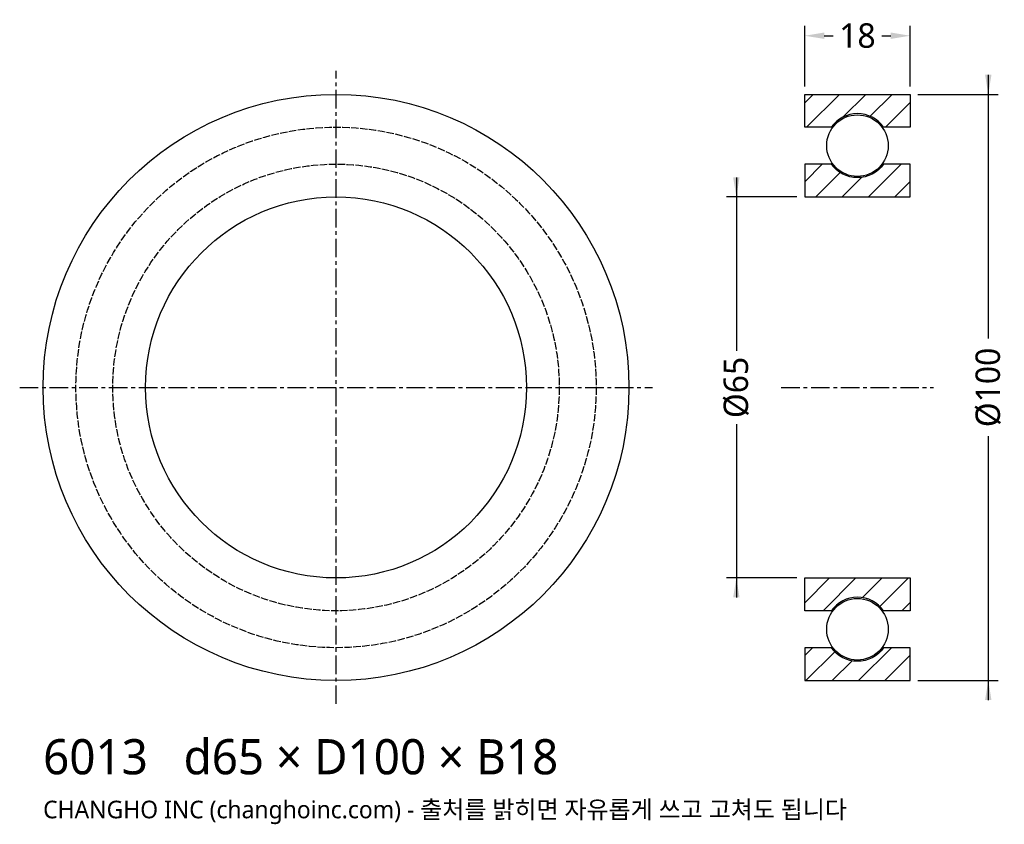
# Model space of a CAD drawing. Header units: millimetres. Extents: x -54 to 114, y -75 to 63.
import ezdxf

# ---------------------------------------------------------------- set-up
doc = ezdxf.new("R2010")
doc.units = ezdxf.units.MM
doc.linetypes.add('CENTER', pattern=[5.08, 3.175, -0.635, 0.635, -0.635])
doc.linetypes.add('DASHED', pattern=[1.524, 1.27, -0.254])
for name, color, linetype in [('문자', 7, 'CONTINUOUS'), ('숨은선', 3, 'DASHED'), ('외형선', 7, 'CONTINUOUS'), ('중심선', 1, 'CENTER'), ('치수', 4, 'CONTINUOUS'), ('해칭', 8, 'CONTINUOUS')]:
    doc.layers.add(name, color=color, linetype=linetype)
doc.styles.add('CH_KOR', font='malgun.ttf')
doc.dimstyles.new('CH_DIM', dxfattribs={"dimtxt": 2.5, "dimasz": 2, "dimexe": 1, "dimexo": 0.8, "dimgap": 0.8, "dimtad": 1, "dimdec": 0, "dimtxsty": 'CH_KOR', "dimcen": 2.5, "dimclrd": 4, "dimclre": 4, "dimclrt": 4, "dimazin": 3, "dimtfac": 1, "dimtmove": 0, "dimatfit": 3})

# ---------------------------------------------------------------- blocks, each defined once
blk = doc.blocks.new('_CLOSEDFILLED')
at = {"color": 0, "linetype": 'BYBLOCK'}
blk.add_solid([(-1, 0.164), (0, 0), (-1, -0.164)], dxfattribs=at)
blk = doc.blocks.new('*D1')
at = {"color": 4}
for p, q in [((111.33, 53.33), (111.33, 8.33)), ((99.33, 50), (113, 50)), ((111.33, -8.33), (111.33, -53.33)), ((99.33, -50), (113, -50))]:
    blk.add_line(p, q, dxfattribs=at)
at = {"layer": 'Defpoints'}
for p in [(98, 50), (111.33, 50), (98, -50)]:
    blk.add_point(p, dxfattribs=at)
at = {"layer": '치수', "color": 4, "xscale": 3.3333333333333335, "yscale": 3.3333333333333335}
for p, rotation in [((111.33, 50), 270), ((111.33, -50), 90)]:
    blk.add_blockref('_CLOSEDFILLED', p, dxfattribs=dict(at, rotation=rotation))
at = {"layer": '치수', "color": 4, "insert": (111.33, 0), "char_height": 4.167, "attachment_point": 5, "rotation": 90, "style": 'CH_KOR'}
blk.add_mtext('Ø100', dxfattribs=at)
blk = doc.blocks.new('*D2')
at = {"color": 4}
for p, q in [((68.33, 35.83), (68.33, 6.25)), ((78.67, 32.5), (66.67, 32.5)), ((68.33, -6.25), (68.33, -35.83)), ((78.67, -32.5), (66.67, -32.5))]:
    blk.add_line(p, q, dxfattribs=at)
at = {"layer": 'Defpoints'}
for p in [(68.33, 32.5), (80, 32.5), (80, -32.5)]:
    blk.add_point(p, dxfattribs=at)
at = {"layer": '치수', "color": 4, "xscale": 3.3333333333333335, "yscale": 3.3333333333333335}
for p, rotation in [((68.33, 32.5), 270), ((68.33, -32.5), 90)]:
    blk.add_blockref('_CLOSEDFILLED', p, dxfattribs=dict(at, rotation=rotation))
at = {"layer": '치수', "color": 4, "insert": (68.33, 0), "char_height": 4.167, "attachment_point": 5, "rotation": 90, "style": 'CH_KOR'}
blk.add_mtext('Ø65', dxfattribs=at)
blk = doc.blocks.new('*D3')
at = {"color": 4}
for p, q in [((80, 51.33), (80, 61.67)), ((98, 51.33), (98, 61.67)), ((83.33, 60), (84.83, 60)), ((93.17, 60), (94.67, 60))]:
    blk.add_line(p, q, dxfattribs=at)
at = {"layer": 'Defpoints'}
for p in [(80, 60), (80, 50), (98, 50)]:
    blk.add_point(p, dxfattribs=at)
at = {"layer": '치수', "color": 4, "xscale": 3.3333333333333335, "yscale": 3.3333333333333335, "rotation": 180}
blk.add_blockref('_CLOSEDFILLED', (80, 60), dxfattribs=at)
at = {"layer": '치수', "color": 4, "xscale": 3.3333333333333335, "yscale": 3.3333333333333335}
blk.add_blockref('_CLOSEDFILLED', (98, 60), dxfattribs=at)
at = {"layer": '치수', "color": 4, "insert": (89, 60), "char_height": 4.167, "attachment_point": 5, "style": 'CH_KOR'}
blk.add_mtext('18', dxfattribs=at)

msp = doc.modelspace()

# ---------------------------------------------------------------- hatches: boundary and pattern name
at = {"layer": '해칭'}
h = msp.add_hatch(dxfattribs=at)
h.set_pattern_fill('ANSI31')
h.paths.add_polyline_path([(80, 50), (98, 50), (98, 44.4), (93.46, 44.4, 0.51797), (84.54, 44.4), (80, 44.4)])
h = msp.add_hatch(dxfattribs=at)
h.set_pattern_fill('ANSI31')
h.paths.add_polyline_path([(80, 32.5), (98, 32.5), (98, 38.1), (93.46, 38.1, -0.51797), (84.54, 38.1), (80, 38.1)])
h = msp.add_hatch(dxfattribs=at)
h.set_pattern_fill('ANSI31')
h.paths.add_polyline_path([(80, -32.5), (98, -32.5), (98, -38.1), (93.46, -38.1, 0.51797), (84.54, -38.1), (80, -38.1)])
h = msp.add_hatch(dxfattribs=at)
h.set_pattern_fill('ANSI31')
h.paths.add_polyline_path([(80, -50), (98, -50), (98, -44.4), (93.46, -44.4, -0.51797), (84.54, -44.4), (80, -44.4)])

# ---------------------------------------------------------------- linework, layer by layer
at = {"layer": '숨은선'}
for radius in [44.4, 38.1]:
    msp.add_circle((0, 0), radius, dxfattribs=at)
at = {"layer": '외형선'}
for points in [[(80, 50), (98, 50), (98, 44.4), (93.46, 44.4, 0.51797), (84.54, 44.4), (80, 44.4)], [(80, 32.5), (98, 32.5), (98, 38.1), (93.46, 38.1, -0.51797), (84.54, 38.1), (80, 38.1)], [(80, -32.5), (98, -32.5), (98, -38.1), (93.46, -38.1, 0.51797), (84.54, -38.1), (80, -38.1)], [(80, -50), (98, -50), (98, -44.4), (93.46, -44.4, -0.51797), (84.54, -44.4), (80, -44.4)]]:
    msp.add_lwpolyline(points, format="xyb", close=True, dxfattribs=at)
for centre, radius in [((0, 0), 50), ((89, 41.25), 5.25), ((0, 0), 32.5), ((89, -41.25), 5.25)]:
    msp.add_circle(centre, radius, dxfattribs=at)
at = {"layer": '중심선'}
for p, q in [((0, -54), (0, 54)), ((-54, 0), (54, 0)), ((76, 0), (102, 0))]:
    msp.add_line(p, q, dxfattribs=at)

# ---------------------------------------------------------------- texts
at = {"layer": '문자', "style": 'CH_KOR'}
for s, height, p in [('6013   d65 × D100 × B18', 6, (-50, -66)), ('CHANGHO INC (changhoinc.com) - 출처를 밝히면 자유롭게 쓰고 고쳐도 됩니다', 3, (-50, -73.5))]:
    msp.add_text(s, height=height, dxfattribs=at).set_placement(p)

# ---------------------------------------------------------------- dimensions: what is measured, and where the dimension line sits
at = {"layer": '치수'}
dim = msp.add_linear_dim(base=(80, 60), p1=(80, 50), p2=(98, 50), dimstyle='CH_DIM', override={"dimscale": 1.666667}, dxfattribs=at)
dim.commit()
dim.dimension.update_dxf_attribs({"geometry": '*D3', "text_midpoint": (89, 60)})
for base, p1, p2, text, picture, middle in [((111.33, 50), (98, 50), (98, -50), 'Ø100', '*D1', (111.33, 0)), ((68.33, 32.5), (80, 32.5), (80, -32.5), 'Ø65', '*D2', (68.33, 0))]:
    dim = msp.add_linear_dim(base=base, p1=p1, p2=p2, angle=90, text=text, dimstyle='CH_DIM', override={"dimscale": 1.666667}, dxfattribs=at)
    dim.commit()
    dim.dimension.update_dxf_attribs({"geometry": picture, "text_midpoint": middle})

doc.saveas('drawing.dxf')
